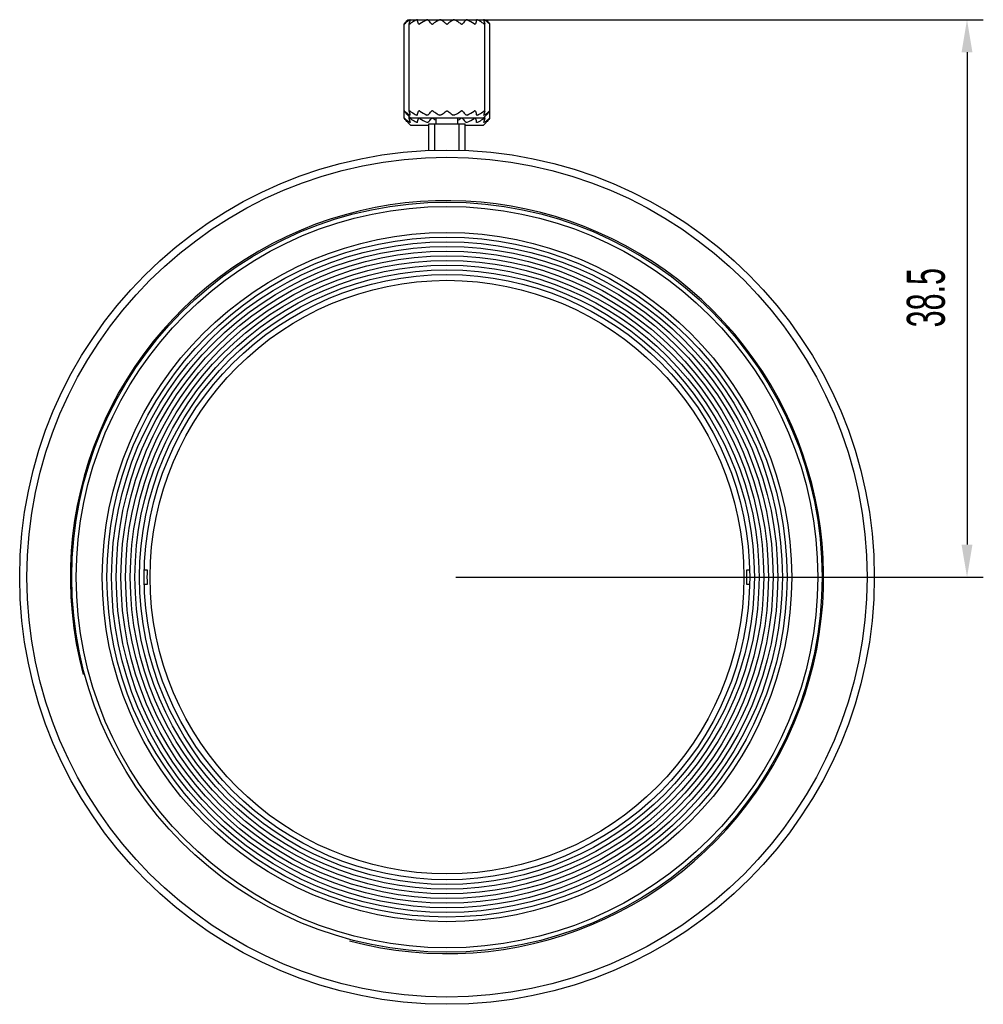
# Model space of a CAD drawing. Header units: millimetres. Extents: x 115 to 346, y 101 to 237.
# Tile 15 of 15: x 258 to 346, y 111 to 202. Entities that reach past the tile are written whole.
import ezdxf

# ---------------------------------------------------------------- set-up
doc = ezdxf.new("R2010")
doc.units = ezdxf.units.MM
doc.header["$LTSCALE"] = 23.1
doc.header["$PDMODE"] = 3
doc.header["$PDSIZE"] = 8
doc.layers.get('0').update_dxf_attribs({"linetype": 'CONTINUOUS'})
doc.layers.get('Defpoints').update_dxf_attribs({"linetype": 'CONTINUOUS'})
doc.layers.add('02___PRT_ALL_AXES', color=7, linetype='CONTINUOUS')
doc.styles.get("Standard").update_dxf_attribs({"font": 'txt', "width": 0.6})
doc.dimstyles.new('DIMSTYLE_2', dxfattribs={"dimtxt": 3.5, "dimasz": 3, "dimexe": 1.5, "dimexo": 0.8, "dimgap": 0.875, "dimtad": 1, "dimdec": 3, "dimlfac": 0.75, "dimdsep": 46, "dimtxsty": 'STANDARD', "dimblk": '_FILLED', "dimblk1": '_FILLED', "dimblk2": '_FILLED', "dimcen": 0.09, "dimadec": 3, "dimazin": 2, "dimtp": 0.001, "dimtm": 0.001, "dimtfac": 1, "dimtdec": 3, "dimtofl": 0, "dimtmove": 0, "dimatfit": 3, "dimldrblk": '_FILLED', "dimfxl": 1, "dimtolj": 1, "dimarcsym": 0})

# ---------------------------------------------------------------- blocks, each defined once
blk = doc.blocks.new('_FILLED')
at = {"color": 0, "linetype": 'ByBlock'}
blk.add_solid([(0, 0), (-1, 0.167), (-1, -0.167)], dxfattribs=at)
blk = doc.blocks.new('*D5')
at = {"color": 0, "linetype": 'Continuous', "lineweight": -2}
for p, q in [((298.336, 201.698), (346.279, 201.698)), ((344.779, 198.698), (344.779, 153.365)), ((297.711, 150.365), (346.279, 150.365))]:
    blk.add_line(p, q, dxfattribs=at)
at = {"layer": 'Defpoints', "color": 0}
for p in [(297.536, 201.698), (296.911, 150.365), (344.779, 150.365)]:
    blk.add_point(p, dxfattribs=at)
at = {"color": 0, "lineweight": -2, "xscale": 3, "yscale": 3, "zscale": 3}
for p, rotation in [((344.779, 201.698), 90), ((344.779, 150.365), 270)]:
    blk.add_blockref('_FILLED', p, dxfattribs=dict(at, rotation=rotation))
at = {"color": 0, "insert": (339.238, 176.097), "char_height": 3.5, "attachment_point": 2, "rotation": 90, "line_spacing_factor": 0.9}
blk.add_mtext('\\A1;38.5', dxfattribs=at)

msp = doc.modelspace()

# ---------------------------------------------------------------- linework, layer by layer
at = {"linetype": 'Continuous'}
for p, q in [((295.7773, 189.6815), (295.7773, 192.0978)), ((295.7773, 192.0978), (298.044, 192.0978)), ((298.044, 189.6815), (298.044, 192.0978)), ((269.0532, 151.0312), (269.303, 151.0312)), ((324.5183, 151.0312), (324.768, 151.0312)), ((269.303, 149.6978), (269.0532, 149.6978)), ((324.768, 149.6978), (324.5183, 149.6978))]:
    msp.add_line(p, q, dxfattribs=at)
msp.add_circle((296.9106, 150.3645), 27.3333, dxfattribs=at)
for radius, start, end in [(34.6667, 255, 195), (27.6157, 178.616696, 181.383304), (27.6157, 358.616696, 1.383304)]:
    msp.add_arc((296.9106, 150.3645), radius, start, end, dxfattribs=at)
at = {"layer": '02___PRT_ALL_AXES', "linetype": 'Continuous'}
for p, q in [((292.9694, 192.6287), (292.9694, 201.3003)), ((293.2932, 201.6799), (293.3106, 201.6978)), ((293.3068, 201.6939), (293.3032, 201.6901)), ((293.3106, 201.6978), (293.3068, 201.6939)), ((293.3106, 201.6978), (300.5106, 201.6978)), ((293.4305, 201.3275), (293.4287, 201.3151)), ((293.4287, 193.2798), (293.4287, 201.3158)), ((293.5339, 201.6799), (293.5358, 201.6895)), ((300.2855, 201.6895), (300.2873, 201.6799)), ((300.3926, 201.3151), (300.3907, 201.3275)), ((300.3926, 193.2798), (300.3926, 201.3158)), ((300.5106, 201.6978), (300.528, 201.6799)), ((300.5124, 201.696), (300.5106, 201.6978)), ((300.5145, 201.6939), (300.5124, 201.696)), ((300.5181, 201.6901), (300.5145, 201.6939)), ((300.8519, 192.6287), (300.8519, 201.3003)), ((293.4287, 193.2806), (293.4305, 193.2682)), ((300.3907, 193.2682), (300.3926, 193.2806)), ((293.2932, 192.9158), (293.31, 192.8985)), ((293.2932, 192.2492), (293.31, 192.2319)), ((293.3085, 192.9), (293.3047, 192.904)), ((293.3085, 192.2333), (293.3047, 192.2373)), ((293.3099, 192.8986), (293.3085, 192.9)), ((293.3099, 192.232), (293.3085, 192.2333)), ((293.3106, 192.8978), (293.3099, 192.8986)), ((293.5773, 192.6312), (293.3099, 192.8985)), ((293.3106, 192.2312), (293.3099, 192.232)), ((293.5773, 191.9645), (293.3099, 192.2319)), ((293.31, 192.8985), (293.3105, 192.898)), ((293.31, 192.2319), (293.3105, 192.2313)), ((293.4287, 192.6132), (293.4287, 192.7798)), ((293.4287, 192.6139), (293.4305, 192.6015)), ((293.5339, 192.9158), (293.5358, 192.9061)), ((293.5339, 192.2492), (293.5358, 192.2395)), ((300.2439, 192.6312), (293.5773, 192.6312)), ((295.9106, 192.0978), (295.9106, 192.6312)), ((297.9106, 192.0978), (297.9106, 192.6312)), ((300.244, 192.6312), (300.5113, 192.8985)), ((300.244, 191.9645), (300.5113, 192.2319)), ((300.2855, 192.9061), (300.2873, 192.9158)), ((300.2855, 192.2395), (300.2873, 192.2492)), ((300.3907, 192.6015), (300.3926, 192.6139)), ((300.3926, 192.6132), (300.3926, 192.7798)), ((300.5106, 192.8978), (300.5114, 192.8986)), ((300.5106, 192.2312), (300.5114, 192.232)), ((300.5113, 192.8985), (300.5108, 192.898)), ((300.5113, 192.2319), (300.5108, 192.2313)), ((300.5126, 192.8999), (300.5113, 192.8985)), ((300.5126, 192.2333), (300.5113, 192.2319)), ((300.5114, 192.8986), (300.528, 192.9158)), ((300.5114, 192.232), (300.528, 192.2492)), ((300.5166, 192.9041), (300.5126, 192.8999)), ((300.5166, 192.2374), (300.5126, 192.2333)), ((295.244, 191.9645), (293.5773, 191.9645)), ((295.244, 189.6619), (295.244, 192.0978)), ((295.244, 192.0978), (298.5773, 192.0978)), ((298.5773, 189.6619), (298.5773, 192.0978)), ((300.2439, 191.9645), (298.5773, 191.9645))]:
    msp.add_line(p, q, dxfattribs=at)
for radius in [39.3333, 38.6667, 34.5333, 34.1333, 31.7333, 31.3037, 30.8741, 30.4444, 30.0148, 29.5852, 29.1556, 28.7259, 28.2963, 27.8667]:
    msp.add_circle((296.9106, 150.3645), radius, dxfattribs=at)
for centre, radius, start, end in [((300.6016, 200.1391), 9.028, 236.607511, 238.691692), ((293.3808, 199.8847), 8.7269, 301.27235, 303.428451)]:
    msp.add_arc(centre, radius, start, end, dxfattribs=at)
for points, knots in [([(292.9867, 201.3275), (292.9843, 201.3245), (292.98, 201.3188), (292.9744, 201.311), (292.9709, 201.305), (292.9694, 201.3013), (292.9694, 201.2998)], [0, 0, 0, 0, 0.3550089, 0.6484566, 0.8667152, 1, 1, 1, 1]), ([(292.9694, 201.2998), (292.9694, 201.2994), (292.9695, 201.2987), (292.9702, 201.2979), (292.9714, 201.2978), (292.9738, 201.2982), (292.9777, 201.2998), (292.9833, 201.303), (292.9902, 201.3076), (292.9982, 201.3133), (293.007, 201.3201), (293.0131, 201.3249), (293.0163, 201.3275)], [0, 0, 0, 0, 0.0187574, 0.034731, 0.0538778, 0.0802556, 0.1590392, 0.2729151, 0.4187544, 0.591778, 0.7871063, 1, 1, 1, 1]), ([(292.9867, 201.3275), (293.036, 201.3894), (293.1351, 201.5095), (293.2399, 201.6248), (293.2932, 201.6799)], [0, 0, 0, 0, 0.507955, 1, 1, 1, 1]), ([(293.4889, 201.6799), (293.4484, 201.6528), (293.2867, 201.541), (293.1308, 201.4209), (293.0163, 201.3275)], [0, 0, 0, 0, 0.2478915, 1, 1, 1, 1]), ([(293.4287, 201.3151), (293.4287, 201.3123), (293.4293, 201.3068), (293.4327, 201.3024), (293.4348, 201.3009)], [0, 0, 0, 0, 0.5310714, 1, 1, 1, 1]), ([(293.4305, 201.3275), (293.4469, 201.3886), (293.4797, 201.5065), (293.5155, 201.6236), (293.5339, 201.6799)], [0, 0, 0, 0, 0.5165425, 1, 1, 1, 1]), ([(293.4348, 201.3009), (293.4384, 201.2984), (293.4465, 201.2973), (293.4573, 201.299), (293.4719, 201.3033), (293.4917, 201.3126), (293.5074, 201.3221), (293.5155, 201.3275)], [0, 0, 0, 0, 0.1515165, 0.2546174, 0.3765608, 0.6674362, 1, 1, 1, 1]), ([(293.5185, 201.6959), (293.5137, 201.6943), (293.5036, 201.6893), (293.4941, 201.6833), (293.4889, 201.6799)], [0, 0, 0, 0, 0.4442337, 1, 1, 1, 1]), ([(294.0972, 201.6799), (294.0475, 201.6528), (293.8497, 201.5419), (293.6574, 201.4215), (293.5155, 201.3275)], [0, 0, 0, 0, 0.2495611, 1, 1, 1, 1]), ([(293.5277, 201.6978), (293.5271, 201.6978), (293.5239, 201.6976), (293.5208, 201.6968), (293.5185, 201.6959)], [0, 0, 0, 0, 0.2121848, 1, 1, 1, 1]), ([(293.5358, 201.6895), (293.5358, 201.6917), (293.535, 201.6952), (293.5312, 201.6976), (293.5289, 201.6978), (293.5277, 201.6978)], [0, 0, 0, 0, 0.4952115, 0.7247634, 1, 1, 1, 1]), ([(294.1529, 201.6978), (294.144, 201.6978), (294.1245, 201.6933), (294.1067, 201.685), (294.0972, 201.6799)], [0, 0, 0, 0, 0.4516173, 1, 1, 1, 1]), ([(294.1819, 201.6799), (294.1809, 201.6825), (294.1783, 201.6876), (294.1693, 201.696), (294.1594, 201.6978), (294.1529, 201.6978)], [0, 0, 0, 0, 0.2310771, 0.4614786, 1, 1, 1, 1]), ([(294.294, 201.3275), (294.2762, 201.3886), (294.2406, 201.5066), (294.2018, 201.6237), (294.1819, 201.6799)], [0, 0, 0, 0, 0.5162304, 1, 1, 1, 1]), ([(294.294, 201.3275), (294.2953, 201.3233), (294.2989, 201.3151), (294.3129, 201.301), (294.3358, 201.2965), (294.3603, 201.2996), (294.3895, 201.3082), (294.4106, 201.319), (294.4242, 201.3275)], [0, 0, 0, 0, 0.0883012, 0.1776534, 0.3903456, 0.5256834, 0.6763336, 1, 1, 1, 1]), ([(295.1106, 201.6978), (295.1052, 201.6978), (295.0824, 201.6959), (295.0605, 201.6878), (295.0449, 201.6799)], [0, 0, 0, 0, 0.2351377, 1, 1, 1, 1]), ([(295.1589, 201.6799), (295.1533, 201.6856), (295.1379, 201.6953), (295.1201, 201.6978), (295.1106, 201.6978)], [0, 0, 0, 0, 0.4593977, 1, 1, 1, 1]), ([(295.4732, 201.3275), (295.4226, 201.3894), (295.3209, 201.5096), (295.2136, 201.6249), (295.1589, 201.6799)], [0, 0, 0, 0, 0.5076557, 1, 1, 1, 1]), ([(295.4732, 201.3275), (295.4768, 201.3231), (295.4853, 201.3148), (295.5078, 201.3015), (295.5446, 201.295), (295.5905, 201.3041), (295.6194, 201.3187), (295.6328, 201.3275)], [0, 0, 0, 0, 0.0984436, 0.2045666, 0.4470997, 0.7228711, 1, 1, 1, 1]), ([(296.2176, 201.6799), (296.1677, 201.6528), (295.9689, 201.5419), (295.7755, 201.4215), (295.6328, 201.3275)], [0, 0, 0, 0, 0.2495995, 1, 1, 1, 1]), ([(296.2855, 201.6978), (296.2736, 201.6978), (296.2499, 201.6944), (296.2279, 201.6854), (296.2176, 201.6799)], [0, 0, 0, 0, 0.5044883, 1, 1, 1, 1]), ([(296.3473, 201.6799), (296.3387, 201.6856), (296.3187, 201.6948), (296.2968, 201.6978), (296.2855, 201.6978)], [0, 0, 0, 0, 0.476475, 1, 1, 1, 1]), ([(296.8256, 201.3275), (296.7868, 201.3588), (296.6314, 201.4816), (296.4709, 201.5981), (296.3473, 201.6799)], [0, 0, 0, 0, 0.2519586, 1, 1, 1, 1]), ([(296.8256, 201.3275), (296.8369, 201.3184), (296.864, 201.3032), (296.9106, 201.295), (296.9572, 201.3032), (296.9843, 201.3184), (296.9956, 201.3275)], [0, 0, 0, 0, 0.2382322, 0.5000001, 0.7617683, 1, 1, 1, 1]), ([(297.4739, 201.6799), (297.433, 201.6528), (297.2693, 201.5411), (297.1116, 201.4209), (296.9956, 201.3275)], [0, 0, 0, 0, 0.2479955, 1, 1, 1, 1]), ([(297.5358, 201.6978), (297.5244, 201.6978), (297.5026, 201.6948), (297.4826, 201.6856), (297.4739, 201.6799)], [0, 0, 0, 0, 0.5235401, 1, 1, 1, 1]), ([(297.6036, 201.6799), (297.5933, 201.6854), (297.5713, 201.6944), (297.5476, 201.6978), (297.5358, 201.6978)], [0, 0, 0, 0, 0.4955266, 1, 1, 1, 1]), ([(298.1884, 201.3275), (298.1408, 201.3589), (297.9496, 201.4824), (297.7537, 201.5987), (297.6036, 201.6799)], [0, 0, 0, 0, 0.2504349, 1, 1, 1, 1]), ([(298.1884, 201.3275), (298.2018, 201.3187), (298.2307, 201.3041), (298.2766, 201.295), (298.3134, 201.3015), (298.3359, 201.3148), (298.3445, 201.3231), (298.3481, 201.3275)], [0, 0, 0, 0, 0.2771294, 0.5529006, 0.7954338, 0.9015565, 1, 1, 1, 1]), ([(298.6623, 201.6799), (298.6077, 201.6249), (298.5003, 201.5096), (298.3986, 201.3894), (298.3481, 201.3275)], [0, 0, 0, 0, 0.4923444, 1, 1, 1, 1]), ([(298.7106, 201.6978), (298.7011, 201.6978), (298.6833, 201.6953), (298.668, 201.6856), (298.6623, 201.6799)], [0, 0, 0, 0, 0.5406174, 1, 1, 1, 1]), ([(298.7763, 201.6799), (298.771, 201.6826), (298.7503, 201.692), (298.7275, 201.6978), (298.7106, 201.6978)], [0, 0, 0, 0, 0.2616124, 1, 1, 1, 1]), ([(299.397, 201.3275), (299.4107, 201.319), (299.4318, 201.3082), (299.4609, 201.2996), (299.4854, 201.2965), (299.5083, 201.301), (299.5223, 201.3151), (299.526, 201.3233), (299.5272, 201.3275)], [0, 0, 0, 0, 0.323667, 0.4743173, 0.6096547, 0.822347, 0.9116989, 1, 1, 1, 1]), ([(299.6394, 201.6799), (299.6194, 201.6237), (299.5806, 201.5066), (299.545, 201.3886), (299.5272, 201.3275)], [0, 0, 0, 0, 0.4837697, 1, 1, 1, 1]), ([(299.6684, 201.6978), (299.6619, 201.6978), (299.652, 201.696), (299.6429, 201.6876), (299.6403, 201.6825), (299.6394, 201.6799)], [0, 0, 0, 0, 0.5385359, 0.7689275, 1, 1, 1, 1]), ([(299.724, 201.6799), (299.7146, 201.685), (299.6968, 201.6933), (299.6772, 201.6978), (299.6684, 201.6978)], [0, 0, 0, 0, 0.5483969, 1, 1, 1, 1]), ([(300.3058, 201.3275), (300.2584, 201.3589), (300.0683, 201.4824), (299.8733, 201.5987), (299.724, 201.6799)], [0, 0, 0, 0, 0.2504716, 1, 1, 1, 1]), ([(300.2935, 201.6978), (300.2923, 201.6978), (300.2901, 201.6976), (300.2862, 201.6952), (300.2855, 201.6917), (300.2855, 201.6895)], [0, 0, 0, 0, 0.2752243, 0.504782, 1, 1, 1, 1]), ([(300.2873, 201.6799), (300.3057, 201.6236), (300.3415, 201.5065), (300.3743, 201.3886), (300.3907, 201.3275)], [0, 0, 0, 0, 0.4834576, 1, 1, 1, 1]), ([(300.3027, 201.696), (300.3018, 201.6963), (300.2988, 201.6972), (300.2957, 201.6978), (300.2935, 201.6978)], [0, 0, 0, 0, 0.2886353, 1, 1, 1, 1]), ([(300.3324, 201.6799), (300.3272, 201.6833), (300.3176, 201.6893), (300.3074, 201.6943), (300.3027, 201.696)], [0, 0, 0, 0, 0.5561956, 1, 1, 1, 1]), ([(300.3058, 201.3275), (300.3139, 201.3221), (300.3295, 201.3126), (300.3494, 201.3033), (300.364, 201.299), (300.3748, 201.2973), (300.3828, 201.2984), (300.3865, 201.3009)], [0, 0, 0, 0, 0.3325827, 0.6234661, 0.7454067, 0.8485003, 1, 1, 1, 1]), ([(300.805, 201.3275), (300.7666, 201.3588), (300.6131, 201.4816), (300.4545, 201.5981), (300.3324, 201.6799)], [0, 0, 0, 0, 0.2520569, 1, 1, 1, 1]), ([(300.3865, 201.3009), (300.3885, 201.3024), (300.3919, 201.3068), (300.3926, 201.3123), (300.3926, 201.3151)], [0, 0, 0, 0, 0.4689211, 1, 1, 1, 1]), ([(300.528, 201.6799), (300.5813, 201.6248), (300.6861, 201.5095), (300.7852, 201.3894), (300.8345, 201.3275)], [0, 0, 0, 0, 0.4920451, 1, 1, 1, 1]), ([(300.805, 201.3275), (300.8081, 201.3249), (300.8142, 201.3201), (300.823, 201.3133), (300.831, 201.3076), (300.8379, 201.303), (300.8436, 201.2998), (300.8474, 201.2982), (300.8498, 201.2978), (300.851, 201.2979), (300.8518, 201.2987), (300.8519, 201.2994), (300.8519, 201.2998)], [0, 0, 0, 0, 0.2128945, 0.4082234, 0.5812474, 0.7270868, 0.8409624, 0.9197447, 0.946122, 0.9652684, 0.981242, 1, 1, 1, 1]), ([(300.8519, 201.2998), (300.8519, 201.3013), (300.8503, 201.305), (300.8468, 201.311), (300.8413, 201.3188), (300.8369, 201.3245), (300.8345, 201.3275)], [0, 0, 0, 0, 0.1332861, 0.3515456, 0.6449926, 1, 1, 1, 1]), ([(293.0163, 193.2682), (293.0131, 193.2707), (293.007, 193.2756), (292.9982, 193.2824), (292.9902, 193.2881), (292.9833, 193.2927), (292.9777, 193.2959), (292.9738, 193.2975), (292.9714, 193.2979), (292.9702, 193.2977), (292.9695, 193.2969), (292.9694, 193.2963), (292.9694, 193.2959)], [0, 0, 0, 0, 0.2128937, 0.408222, 0.5812456, 0.7270849, 0.8409608, 0.9197444, 0.9461222, 0.965269, 0.9812426, 1, 1, 1, 1]), ([(292.9694, 193.2959), (292.9694, 193.2944), (292.9709, 193.2907), (292.9744, 193.2847), (292.98, 193.2769), (292.9843, 193.2712), (292.9867, 193.2682)], [0, 0, 0, 0, 0.1332848, 0.3515434, 0.6449911, 1, 1, 1, 1]), ([(293.2932, 192.9158), (293.2399, 192.9708), (293.1351, 193.0862), (293.036, 193.2063), (292.9867, 193.2682)], [0, 0, 0, 0, 0.4920451, 1, 1, 1, 1]), ([(293.0163, 193.2682), (293.0547, 193.2369), (293.2081, 193.1141), (293.3667, 192.9976), (293.4889, 192.9158)], [0, 0, 0, 0, 0.2520569, 1, 1, 1, 1]), ([(293.4348, 193.2947), (293.4327, 193.2933), (293.4293, 193.2888), (293.4287, 193.2834), (293.4287, 193.2806)], [0, 0, 0, 0, 0.4689286, 1, 1, 1, 1]), ([(293.5339, 192.9158), (293.5155, 192.9721), (293.4797, 193.0892), (293.4469, 193.2071), (293.4305, 193.2682)], [0, 0, 0, 0, 0.4834576, 1, 1, 1, 1]), ([(293.5155, 193.2682), (293.5074, 193.2736), (293.4917, 193.2831), (293.4719, 193.2924), (293.4573, 193.2967), (293.4465, 193.2984), (293.4384, 193.2973), (293.4348, 193.2947)], [0, 0, 0, 0, 0.3325638, 0.6234392, 0.7453826, 0.8484835, 1, 1, 1, 1]), ([(293.5155, 193.2682), (293.5628, 193.2368), (293.753, 193.1133), (293.9479, 192.997), (294.0972, 192.9158)], [0, 0, 0, 0, 0.2504716, 1, 1, 1, 1]), ([(294.1819, 192.9158), (294.2018, 192.972), (294.2406, 193.089), (294.2762, 193.2071), (294.294, 193.2682)], [0, 0, 0, 0, 0.4837697, 1, 1, 1, 1]), ([(294.4242, 193.2682), (294.4106, 193.2766), (294.3895, 193.2875), (294.3603, 193.2961), (294.3358, 193.2992), (294.3129, 193.2947), (294.2989, 193.2806), (294.2953, 193.2724), (294.294, 193.2682)], [0, 0, 0, 0, 0.3236664, 0.4743166, 0.6096544, 0.8223466, 0.9116988, 1, 1, 1, 1]), ([(295.1589, 192.9158), (295.2136, 192.9708), (295.3209, 193.0861), (295.4226, 193.2062), (295.4732, 193.2682)], [0, 0, 0, 0, 0.4923444, 1, 1, 1, 1]), ([(295.6328, 193.2682), (295.6194, 193.277), (295.5905, 193.2916), (295.5446, 193.3006), (295.5078, 193.2942), (295.4853, 193.2809), (295.4768, 193.2726), (295.4732, 193.2682)], [0, 0, 0, 0, 0.2771289, 0.5529003, 0.7954334, 0.9015564, 1, 1, 1, 1]), ([(295.6328, 193.2682), (295.6804, 193.2368), (295.8716, 193.1133), (296.0676, 192.997), (296.2176, 192.9158)], [0, 0, 0, 0, 0.2504349, 1, 1, 1, 1]), ([(296.3473, 192.9158), (296.3883, 192.9429), (296.5519, 193.0546), (296.7096, 193.1747), (296.8256, 193.2682)], [0, 0, 0, 0, 0.2479955, 1, 1, 1, 1]), ([(296.8256, 193.2682), (296.8369, 193.2773), (296.864, 193.2925), (296.8947, 193.2978), (296.9106, 193.2978)], [0, 0, 0, 0, 0.4764433, 1, 1, 1, 1]), ([(296.9106, 193.2978), (296.9266, 193.2978), (296.9572, 193.2925), (296.9843, 193.2773), (296.9956, 193.2682)], [0, 0, 0, 0, 0.5235774, 1, 1, 1, 1]), ([(296.9956, 193.2682), (297.0345, 193.2369), (297.1899, 193.1141), (297.3503, 192.9975), (297.4739, 192.9158)], [0, 0, 0, 0, 0.2519586, 1, 1, 1, 1]), ([(297.6036, 192.9158), (297.6536, 192.9429), (297.8523, 193.0538), (298.0458, 193.1742), (298.1884, 193.2682)], [0, 0, 0, 0, 0.2495995, 1, 1, 1, 1]), ([(298.3481, 193.2682), (298.3445, 193.2726), (298.3359, 193.2809), (298.3134, 193.2942), (298.2766, 193.3006), (298.2307, 193.2916), (298.2018, 193.277), (298.1884, 193.2682)], [0, 0, 0, 0, 0.0984435, 0.2045662, 0.4470994, 0.7228706, 1, 1, 1, 1]), ([(298.3481, 193.2682), (298.3986, 193.2062), (298.5003, 193.0861), (298.6077, 192.9708), (298.6623, 192.9158)], [0, 0, 0, 0, 0.5076557, 1, 1, 1, 1]), ([(299.5272, 193.2682), (299.526, 193.2724), (299.5223, 193.2806), (299.5083, 193.2947), (299.4854, 193.2992), (299.4609, 193.2961), (299.4318, 193.2875), (299.4107, 193.2766), (299.397, 193.2682)], [0, 0, 0, 0, 0.0883011, 0.177653, 0.3903453, 0.5256827, 0.676333, 1, 1, 1, 1]), ([(299.5272, 193.2682), (299.545, 193.2071), (299.5806, 193.089), (299.6194, 192.972), (299.6394, 192.9158)], [0, 0, 0, 0, 0.5162304, 1, 1, 1, 1]), ([(299.724, 192.9158), (299.7737, 192.9429), (299.9715, 193.0538), (300.1639, 193.1742), (300.3058, 193.2682)], [0, 0, 0, 0, 0.2495611, 1, 1, 1, 1]), ([(300.3907, 193.2682), (300.3743, 193.2071), (300.3415, 193.0892), (300.3057, 192.9721), (300.2873, 192.9158)], [0, 0, 0, 0, 0.5165425, 1, 1, 1, 1]), ([(300.3865, 193.2947), (300.3828, 193.2973), (300.3748, 193.2984), (300.364, 193.2967), (300.3494, 193.2924), (300.3295, 193.2831), (300.3139, 193.2736), (300.3058, 193.2682)], [0, 0, 0, 0, 0.1514997, 0.2545933, 0.3765339, 0.6674173, 1, 1, 1, 1]), ([(300.3324, 192.9158), (300.3729, 192.9429), (300.5346, 193.0546), (300.6904, 193.1748), (300.805, 193.2682)], [0, 0, 0, 0, 0.2478915, 1, 1, 1, 1]), ([(300.3926, 193.2806), (300.3926, 193.2834), (300.3919, 193.2888), (300.3885, 193.2933), (300.3865, 193.2947)], [0, 0, 0, 0, 0.5310789, 1, 1, 1, 1]), ([(300.8345, 193.2682), (300.7852, 193.2063), (300.6861, 193.0862), (300.5813, 192.9708), (300.528, 192.9158)], [0, 0, 0, 0, 0.507955, 1, 1, 1, 1]), ([(300.8519, 193.2959), (300.8519, 193.2963), (300.8518, 193.2969), (300.851, 193.2977), (300.8498, 193.2979), (300.8474, 193.2975), (300.8436, 193.2959), (300.8379, 193.2927), (300.831, 193.2881), (300.823, 193.2824), (300.8142, 193.2756), (300.8081, 193.2707), (300.805, 193.2682)], [0, 0, 0, 0, 0.018758, 0.0347316, 0.053878, 0.0802553, 0.1590376, 0.2729132, 0.4187526, 0.5917766, 0.7871055, 1, 1, 1, 1]), ([(300.8345, 193.2682), (300.8369, 193.2712), (300.8413, 193.2769), (300.8468, 193.2847), (300.8503, 193.2907), (300.8519, 193.2944), (300.8519, 193.2959)], [0, 0, 0, 0, 0.3550074, 0.6484544, 0.8667139, 1, 1, 1, 1]), ([(293.0163, 192.6015), (293.0131, 192.6041), (293.007, 192.6089), (292.9982, 192.6157), (292.9902, 192.6214), (292.9833, 192.626), (292.9777, 192.6292), (292.9738, 192.6309), (292.9714, 192.6312), (292.9702, 192.6311), (292.9695, 192.6303), (292.9694, 192.6296), (292.9694, 192.6292)], [0, 0, 0, 0, 0.2128937, 0.408222, 0.5812456, 0.7270849, 0.8409608, 0.9197444, 0.9461222, 0.965269, 0.9812426, 1, 1, 1, 1]), ([(292.9694, 192.6292), (292.9694, 192.6278), (292.9709, 192.6241), (292.9744, 192.618), (292.98, 192.6102), (292.9843, 192.6046), (292.9867, 192.6015)], [0, 0, 0, 0, 0.1332848, 0.3515434, 0.6449911, 1, 1, 1, 1]), ([(293.2932, 192.2492), (293.2399, 192.3042), (293.1351, 192.4195), (293.036, 192.5396), (292.9867, 192.6015)], [0, 0, 0, 0, 0.4920451, 1, 1, 1, 1]), ([(293.0163, 192.6015), (293.0547, 192.5702), (293.2081, 192.4475), (293.3667, 192.3309), (293.4889, 192.2492)], [0, 0, 0, 0, 0.2520569, 1, 1, 1, 1]), ([(293.4348, 192.6281), (293.4327, 192.6266), (293.4293, 192.6222), (293.4287, 192.6168), (293.4287, 192.6139)], [0, 0, 0, 0, 0.4689286, 1, 1, 1, 1]), ([(293.5339, 192.2492), (293.5155, 192.3054), (293.4797, 192.4225), (293.4469, 192.5404), (293.4305, 192.6015)], [0, 0, 0, 0, 0.4834576, 1, 1, 1, 1]), ([(293.5155, 192.6015), (293.5074, 192.6069), (293.4917, 192.6164), (293.4719, 192.6258), (293.4573, 192.6301), (293.4465, 192.6317), (293.4384, 192.6306), (293.4348, 192.6281)], [0, 0, 0, 0, 0.3325638, 0.6234392, 0.7453826, 0.8484835, 1, 1, 1, 1]), ([(293.508, 192.9044), (293.5065, 192.9051), (293.4999, 192.9087), (293.4936, 192.9126), (293.4889, 192.9158)], [0, 0, 0, 0, 0.229144, 1, 1, 1, 1]), ([(293.508, 192.2377), (293.5065, 192.2385), (293.4999, 192.242), (293.4936, 192.246), (293.4889, 192.2492)], [0, 0, 0, 0, 0.229144, 1, 1, 1, 1]), ([(293.5358, 192.9061), (293.5358, 192.9041), (293.5351, 192.9008), (293.5317, 192.8983), (293.5284, 192.8977), (293.5243, 192.898), (293.5172, 192.8999), (293.5118, 192.9024), (293.508, 192.9044)], [0, 0, 0, 0, 0.1803938, 0.261992, 0.3568632, 0.4755158, 0.6223337, 1, 1, 1, 1]), ([(293.5358, 192.2395), (293.5358, 192.2374), (293.5351, 192.2341), (293.5317, 192.2317), (293.5284, 192.231), (293.5243, 192.2314), (293.5172, 192.2332), (293.5118, 192.2357), (293.508, 192.2377)], [0, 0, 0, 0, 0.1803938, 0.261992, 0.3568632, 0.4755158, 0.6223337, 1, 1, 1, 1]), ([(293.5155, 192.6015), (293.5628, 192.5701), (293.753, 192.4466), (293.9479, 192.3303), (294.0972, 192.2492)], [0, 0, 0, 0, 0.2504716, 1, 1, 1, 1]), ([(294.1819, 192.9158), (294.1809, 192.9132), (294.1783, 192.9081), (294.1693, 192.8997), (294.1551, 192.8971), (294.1398, 192.8989), (294.1208, 192.9041), (294.1067, 192.9107), (294.0972, 192.9158)], [0, 0, 0, 0, 0.0880676, 0.1759383, 0.3812957, 0.5120223, 0.6611985, 1, 1, 1, 1]), ([(294.1819, 192.2492), (294.1809, 192.2465), (294.1783, 192.2415), (294.1693, 192.233), (294.1551, 192.2304), (294.1398, 192.2322), (294.1208, 192.2374), (294.1067, 192.244), (294.0972, 192.2492)], [0, 0, 0, 0, 0.0880676, 0.1759383, 0.3812957, 0.5120223, 0.6611985, 1, 1, 1, 1]), ([(294.1819, 192.2492), (294.2018, 192.3054), (294.2406, 192.4224), (294.2762, 192.5404), (294.294, 192.6015)], [0, 0, 0, 0, 0.4837697, 1, 1, 1, 1]), ([(294.3395, 192.6312), (294.3289, 192.6312), (294.3129, 192.628), (294.2989, 192.6139), (294.2953, 192.6057), (294.294, 192.6015)], [0, 0, 0, 0, 0.5448859, 0.7737895, 1, 1, 1, 1]), ([(294.4242, 192.6015), (294.4106, 192.61), (294.3836, 192.6238), (294.3536, 192.6312), (294.3395, 192.6312)], [0, 0, 0, 0, 0.5318059, 1, 1, 1, 1]), ([(295.1589, 192.9158), (295.1533, 192.9101), (295.1379, 192.9004), (295.109, 192.8962), (295.0767, 192.9017), (295.0555, 192.9105), (295.0449, 192.9158)], [0, 0, 0, 0, 0.199446, 0.4341813, 0.7071006, 1, 1, 1, 1]), ([(295.1589, 192.2492), (295.1533, 192.2434), (295.1379, 192.2337), (295.109, 192.2296), (295.0767, 192.235), (295.0555, 192.2438), (295.0449, 192.2492)], [0, 0, 0, 0, 0.199446, 0.4341813, 0.7071006, 1, 1, 1, 1]), ([(295.1589, 192.2492), (295.2136, 192.3041), (295.3209, 192.4194), (295.4226, 192.5396), (295.4732, 192.6015)], [0, 0, 0, 0, 0.4923444, 1, 1, 1, 1]), ([(295.5425, 192.6312), (295.5285, 192.6312), (295.5078, 192.6275), (295.4853, 192.6143), (295.4768, 192.6059), (295.4732, 192.6015)], [0, 0, 0, 0, 0.5424602, 0.7798185, 1, 1, 1, 1]), ([(295.6328, 192.6015), (295.6262, 192.6059), (295.5987, 192.6219), (295.5665, 192.6312), (295.5425, 192.6312)], [0, 0, 0, 0, 0.2490141, 1, 1, 1, 1]), ([(296.3473, 192.9158), (296.3387, 192.9101), (296.3187, 192.9008), (296.2849, 192.8962), (296.2499, 192.9012), (296.2279, 192.9103), (296.2176, 192.9158)], [0, 0, 0, 0, 0.2283272, 0.4792266, 0.7419637, 1, 1, 1, 1]), ([(297.6036, 192.9158), (297.5933, 192.9103), (297.5713, 192.9012), (297.5363, 192.8962), (297.5026, 192.9008), (297.4826, 192.9101), (297.4739, 192.9158)], [0, 0, 0, 0, 0.2581003, 0.5208779, 0.7717311, 1, 1, 1, 1]), ([(298.2787, 192.6312), (298.2708, 192.6312), (298.2389, 192.6281), (298.2085, 192.6147), (298.1884, 192.6015)], [0, 0, 0, 0, 0.2468924, 1, 1, 1, 1]), ([(298.3481, 192.6015), (298.3445, 192.6059), (298.3359, 192.6143), (298.3134, 192.6275), (298.2927, 192.6312), (298.2787, 192.6312)], [0, 0, 0, 0, 0.2201838, 0.4575423, 1, 1, 1, 1]), ([(298.3481, 192.6015), (298.3986, 192.5396), (298.5003, 192.4194), (298.6077, 192.3041), (298.6623, 192.2492)], [0, 0, 0, 0, 0.5076557, 1, 1, 1, 1]), ([(298.7763, 192.9158), (298.7658, 192.9105), (298.7445, 192.9017), (298.7122, 192.8962), (298.6833, 192.9004), (298.668, 192.9101), (298.6623, 192.9158)], [0, 0, 0, 0, 0.2929692, 0.5659213, 0.8006057, 1, 1, 1, 1]), ([(298.7763, 192.2492), (298.7658, 192.2438), (298.7445, 192.235), (298.7122, 192.2296), (298.6833, 192.2337), (298.668, 192.2434), (298.6623, 192.2492)], [0, 0, 0, 0, 0.2929692, 0.5659213, 0.8006057, 1, 1, 1, 1]), ([(299.4818, 192.6312), (299.4676, 192.6312), (299.4376, 192.6238), (299.4107, 192.61), (299.397, 192.6015)], [0, 0, 0, 0, 0.4681875, 1, 1, 1, 1]), ([(299.5272, 192.6015), (299.526, 192.6057), (299.5223, 192.6139), (299.5084, 192.628), (299.4923, 192.6312), (299.4818, 192.6312)], [0, 0, 0, 0, 0.2262153, 0.4551217, 1, 1, 1, 1]), ([(299.5272, 192.6015), (299.545, 192.5404), (299.5806, 192.4224), (299.6194, 192.3054), (299.6394, 192.2492)], [0, 0, 0, 0, 0.5162304, 1, 1, 1, 1]), ([(299.724, 192.9158), (299.7146, 192.9107), (299.7004, 192.9041), (299.6814, 192.8989), (299.6661, 192.8971), (299.652, 192.8997), (299.6429, 192.9081), (299.6403, 192.9132), (299.6394, 192.9158)], [0, 0, 0, 0, 0.3388783, 0.4880916, 0.6188005, 0.8241047, 0.9119483, 1, 1, 1, 1]), ([(299.724, 192.2492), (299.7146, 192.244), (299.7004, 192.2374), (299.6814, 192.2322), (299.6661, 192.2304), (299.652, 192.233), (299.6429, 192.2415), (299.6403, 192.2465), (299.6394, 192.2492)], [0, 0, 0, 0, 0.3388783, 0.4880916, 0.6188005, 0.8241047, 0.9119483, 1, 1, 1, 1]), ([(299.724, 192.2492), (299.7737, 192.2762), (299.9715, 192.3872), (300.1639, 192.5076), (300.3058, 192.6015)], [0, 0, 0, 0, 0.2495611, 1, 1, 1, 1]), ([(300.3125, 192.904), (300.3088, 192.9021), (300.3035, 192.8997), (300.2966, 192.898), (300.2926, 192.8977), (300.2894, 192.8984), (300.2861, 192.9009), (300.2855, 192.9041), (300.2855, 192.9061)], [0, 0, 0, 0, 0.3761215, 0.5221172, 0.640132, 0.7349533, 0.8171848, 1, 1, 1, 1]), ([(300.3125, 192.2373), (300.3088, 192.2354), (300.3035, 192.233), (300.2966, 192.2313), (300.2926, 192.231), (300.2894, 192.2317), (300.2861, 192.2342), (300.2855, 192.2375), (300.2855, 192.2395)], [0, 0, 0, 0, 0.3761215, 0.5221172, 0.640132, 0.7349533, 0.8171848, 1, 1, 1, 1]), ([(300.3907, 192.6015), (300.3743, 192.5404), (300.3415, 192.4225), (300.3057, 192.3054), (300.2873, 192.2492)], [0, 0, 0, 0, 0.5165425, 1, 1, 1, 1]), ([(300.3865, 192.6281), (300.3828, 192.6306), (300.3748, 192.6317), (300.364, 192.6301), (300.3494, 192.6258), (300.3295, 192.6164), (300.3139, 192.6069), (300.3058, 192.6015)], [0, 0, 0, 0, 0.1514997, 0.2545933, 0.3765339, 0.6674173, 1, 1, 1, 1]), ([(300.3324, 192.9158), (300.3306, 192.9147), (300.3242, 192.9104), (300.3175, 192.9065), (300.3125, 192.904)], [0, 0, 0, 0, 0.2703144, 1, 1, 1, 1]), ([(300.3324, 192.2492), (300.3306, 192.248), (300.3242, 192.2438), (300.3175, 192.2398), (300.3125, 192.2373)], [0, 0, 0, 0, 0.2703144, 1, 1, 1, 1]), ([(300.3324, 192.2492), (300.3729, 192.2763), (300.5346, 192.388), (300.6904, 192.5081), (300.805, 192.6015)], [0, 0, 0, 0, 0.2478915, 1, 1, 1, 1]), ([(300.3926, 192.6139), (300.3926, 192.6168), (300.3919, 192.6222), (300.3885, 192.6266), (300.3865, 192.6281)], [0, 0, 0, 0, 0.5310789, 1, 1, 1, 1]), ([(300.8345, 192.6015), (300.7852, 192.5396), (300.6861, 192.4195), (300.5813, 192.3042), (300.528, 192.2492)], [0, 0, 0, 0, 0.507955, 1, 1, 1, 1]), ([(300.8519, 192.6292), (300.8519, 192.6296), (300.8518, 192.6303), (300.851, 192.6311), (300.8498, 192.6312), (300.8474, 192.6309), (300.8436, 192.6292), (300.8379, 192.626), (300.831, 192.6214), (300.823, 192.6157), (300.8142, 192.6089), (300.8081, 192.6041), (300.805, 192.6015)], [0, 0, 0, 0, 0.018758, 0.0347316, 0.053878, 0.0802553, 0.1590376, 0.2729132, 0.4187526, 0.5917766, 0.7871055, 1, 1, 1, 1]), ([(300.8345, 192.6015), (300.8369, 192.6046), (300.8413, 192.6102), (300.8468, 192.618), (300.8503, 192.6241), (300.8519, 192.6278), (300.8519, 192.6292)], [0, 0, 0, 0, 0.3550074, 0.6484544, 0.8667139, 1, 1, 1, 1])]:
    msp.add_open_spline(points, degree=3, knots=knots, dxfattribs=at)
for points in [[(295.0449, 201.6799), (294.8329, 201.5718), (294.6264, 201.453), (294.4242, 201.3275)], [(299.397, 201.3275), (299.1949, 201.453), (298.9883, 201.5718), (298.7763, 201.6799)], [(294.4242, 193.2682), (294.6264, 193.1427), (294.8329, 193.0238), (295.0449, 192.9158)], [(298.7763, 192.9158), (298.9883, 193.0238), (299.1949, 193.1427), (299.397, 193.2682)], [(294.4242, 192.6015), (294.6264, 192.476), (294.8329, 192.3572), (295.0449, 192.2492)], [(298.7763, 192.2492), (298.9883, 192.3572), (299.1949, 192.476), (299.397, 192.6015)]]:
    msp.add_open_spline(points, degree=3, dxfattribs=at)

# ---------------------------------------------------------------- dimensions: what is measured, and where the dimension line sits
at = {"linetype": 'Continuous'}
dim = msp.add_linear_dim(base=(344.7792, 150.3645), p1=(297.5358, 201.6978), p2=(296.9106, 150.3645), angle=270, dimstyle='DIMSTYLE_2', dxfattribs=at)
dim.commit()
dim.dimension.update_dxf_attribs({"geometry": '*D5', "text_midpoint": (344.7792, 176.0968), "dimtype": 160})

doc.saveas('drawing.dxf')
